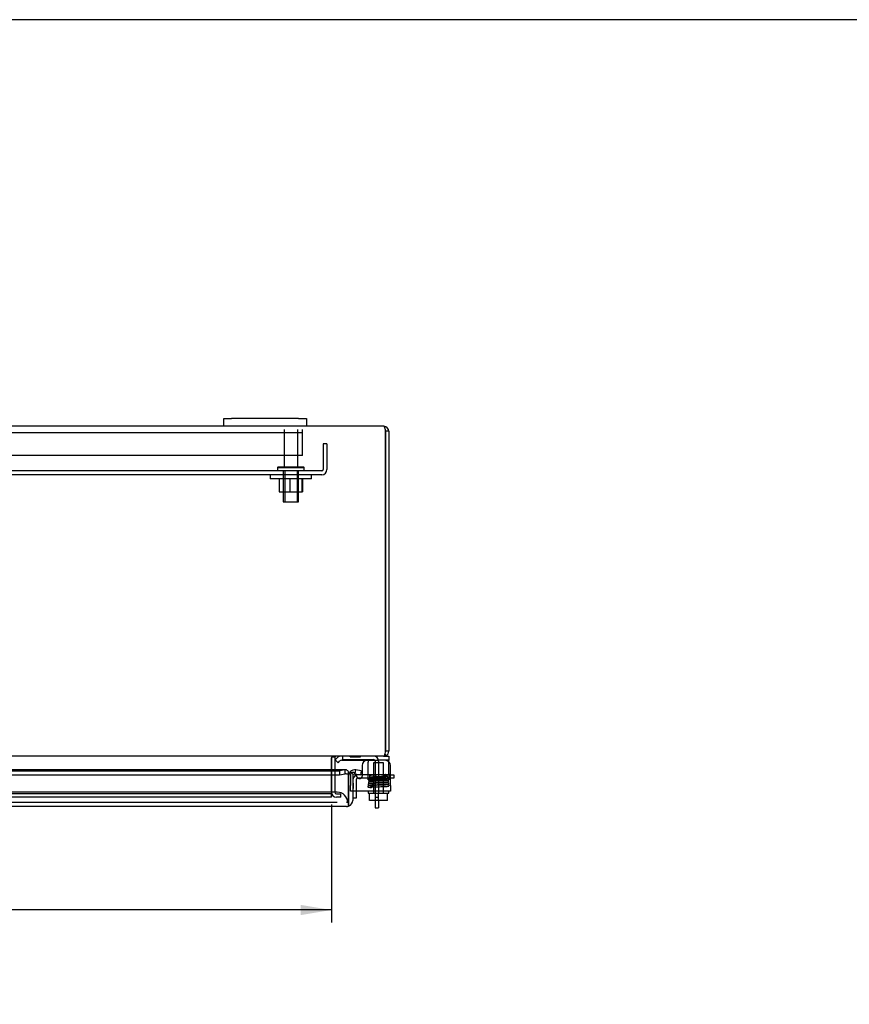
# Model space of a CAD drawing. Header units: inches. Extents: x 1 to 150, y -1 to 99.
# Tile 18 of 29: x 49 to 70, y 76 to 99. Entities that reach past the tile are written whole.
import ezdxf
from ezdxf.enums import TextEntityAlignment as Align
from ezdxf.lldxf.tags import DXFTag

# ---------------------------------------------------------------- set-up
doc = ezdxf.new("R2010")
doc.units = ezdxf.units.IN
doc.header["$MEASUREMENT"] = 0
for name, color, linetype in [('COM40599-1', 7, 'Continuous'), ('COM40599-2', 7, 'Continuous'), ('COM40676', 7, 'Continuous'), ('COM42667', 7, 'Continuous'), ('COM42781', 7, 'Continuous'), ('COM48541', 7, 'Continuous'), ('COM48553', 7, 'Continuous'), ('COM70220', 7, 'Continuous'), ('COM70612', 7, 'Continuous'), ('Default', 7, 'Continuous'), ('FET07730', 7, 'Continuous'), ('NTS166105', 7, 'Continuous'), ('SCC19011', 7, 'Continuous'), ('SPR20265', 7, 'Continuous'), ('STD26083', 7, 'Continuous'), ('WAF25035', 7, 'Continuous'), ('WAF25059', 7, 'Continuous')]:
    doc.layers.add(name, color=color, linetype=linetype)
doc.styles.add('SEACAD_Times_New_Roman', font='times.ttf')
tags = doc.linetypes.add('HIDDEN2', pattern=[0.1875, 0.125, -0.0625]).pattern_tags.tags
tags[6:7] = [DXFTag(74, 4), DXFTag(75, 0), DXFTag(340, '0'), DXFTag(46, 0.0), DXFTag(50, 0.0), DXFTag(44, 0.0), DXFTag(45, 0.0)]
tags[4:5] = [DXFTag(74, 4), DXFTag(75, 0), DXFTag(340, '0'), DXFTag(46, 0.0), DXFTag(50, 0.0), DXFTag(44, 0.0), DXFTag(45, 0.0)]
doc.dimstyles.new('HAMMOND_(STH_-_120x80)', dxfattribs={"dimtxt": 0.6, "dimasz": 0.75, "dimexe": 0.3, "dimexo": 0.3, "dimgap": 0.15, "dimtad": 0, "dimtih": 1, "dimtoh": 1, "dimzin": 0, "dimdsep": 46, "dimtxsty": 'SEACAD_Times_New_Roman', "dimblk1": '_SE_FILLED', "dimblk2": '_SE_FILLED', "dimsah": 1, "dimcen": 0.3, "dimadec": 0, "dimazin": 0, "dimtfac": 0.8, "dimtofl": 0, "dimtmove": 1, "dimatfit": 3, "dimfxl": 1, "dimtolj": 1, "dimtzin": 0, "dimarcsym": 0})

# ---------------------------------------------------------------- blocks, each defined once
blk = doc.blocks.new('SE1')
at = {"layer": 'COM40599-1', "color": 7, "linetype": 'HIDDEN2'}
for p, q in [((57.274, 81.633), (57.274, 81.552)), ((57.274, 81.552), (58.028, 81.552)), ((58.068, 81.512), (58.068, 80.637)), ((58.149, 81.512), (58.149, 80.738)), ((58.068, 80.637), (58.149, 80.637)), ((58.068, 80.637), (58.068, 80.557))]:
    blk.add_line(p, q, dxfattribs=at)
at = {"layer": 'COM40599-1', "color": 7, "linetype": 'Continuous'}
for p, q in [((58.068, 80.557), (58.068, 80.383)), ((58.149, 80.557), (58.149, 80.383)), ((58.068, 80.383), (58.149, 80.383))]:
    blk.add_line(p, q, dxfattribs=at)
at = {"layer": 'COM40599-1', "color": 7, "linetype": 'HIDDEN2'}
for radius in [0.121, 0.04]:
    blk.add_arc((58.028, 81.512), radius, 0, 90, dxfattribs=at)
at = {"layer": 'COM40599-2', "color": 7, "linetype": 'HIDDEN2'}
for p, q in [((57.606, 81.057), (57.606, 80.783)), ((57.661, 81.097), (57.646, 81.097)), ((57.714, 81.178), (57.712, 81.178)), ((58.4, 81.097), (57.723, 81.097)), ((58.4, 81.178), (57.752, 81.178)), ((58.4, 81.178), (58.438, 81.178)), ((58.438, 81.097), (58.4, 81.097))]:
    blk.add_line(p, q, dxfattribs=at)
at = {"layer": 'COM40599-2', "color": 7, "linetype": 'Continuous'}
for p, q in [((57.712, 81.178), (57.646, 81.178)), ((57.723, 81.097), (57.661, 81.097)), ((57.752, 81.178), (57.714, 81.178)), ((58.438, 81.178), (58.525, 81.178)), ((58.525, 81.097), (58.438, 81.097)), ((58.525, 81.178), (58.525, 81.097)), ((57.606, 80.783), (57.606, 80.616)), ((57.606, 80.616), (57.525, 80.616))]:
    blk.add_line(p, q, dxfattribs=at)
at = {"layer": 'COM40599-2', "color": 7, "linetype": 'HIDDEN2'}
for radius, start in [(0.121, 109.408), (0.04, 90)]:
    blk.add_arc((57.646, 81.057), radius, start, 180, dxfattribs=at)
at = {"layer": 'COM40599-2', "color": 7, "linetype": 'Continuous'}
blk.add_arc((57.646, 81.057), 0.121, 90, 109.408, dxfattribs=at)
at = {"layer": 'COM40676', "color": 7, "linetype": 'HIDDEN2'}
for p, q in [((56.804, 89.207), (56.804, 88.582)), ((56.899, 89.207), (56.804, 89.207)), ((56.899, 89.207), (56.899, 88.582)), ((56.774, 88.552), (36.024, 88.552)), ((56.774, 88.457), (36.024, 88.457))]:
    blk.add_line(p, q, dxfattribs=at)
for radius in [0.03, 0.125]:
    blk.add_arc((56.774, 88.582), radius, 270, 0, dxfattribs=at)
at = {"layer": 'COM42667', "color": 7, "linetype": 'HIDDEN2'}
for p, q in [((57.587, 81.2), (57.579, 81.214)), ((57.468, 81.181), (57.468, 80.926)), ((57.468, 80.783), (57.468, 80.926)), ((57.525, 80.783), (57.468, 80.783))]:
    blk.add_line(p, q, dxfattribs=at)
at = {"layer": 'COM42667', "color": 7, "linetype": 'Continuous'}
for p, q in [((57.642, 81.116), (57.587, 81.2)), ((57.752, 81.408), (57.752, 81.149)), ((58.438, 80.926), (58.438, 81.408)), ((58.438, 80.783), (57.525, 80.783)), ((58.438, 80.926), (58.438, 80.783))]:
    blk.add_line(p, q, dxfattribs=at)
for centre, radius, start, end in [((57.877, 81.408), 0.125, 90, 180), ((58.313, 81.408), 0.125, 0, 90), ((57.692, 81.149), 0.06, 212.8455, 0)]:
    blk.add_arc(centre, radius, start, end, dxfattribs=at)
at = {"layer": 'COM42667', "color": 7, "linetype": 'HIDDEN2'}
blk.add_arc((57.528, 81.181), 0.06, 32.8455, 180, dxfattribs=at)
at = {"layer": 'COM42781', "color": 7, "linetype": 'Continuous'}
for p, q in [((57.099, 81.546), (57.143, 81.589)), ((57.099, 81.546), (57.17, 81.475)), ((57.17, 81.475), (57.213, 81.519)), ((57.249, 81.533), (58.149, 81.533)), ((58.399, 81.533), (58.149, 81.533)), ((58.277, 81.633), (58.399, 81.633)), ((58.399, 81.633), (58.399, 81.533)), ((58.399, 81.499), (58.399, 81.533))]:
    blk.add_line(p, q, dxfattribs=at)
at = {"layer": 'COM42781', "color": 7, "linetype": 'HIDDEN2'}
for p, q in [((57.899, 81.519), (57.899, 81.484)), ((57.899, 81.209), (57.899, 81.484)), ((58.399, 81.484), (58.399, 81.499)), ((58.399, 81.209), (58.399, 81.484)), ((57.899, 81.061), (57.899, 81.209)), ((58.399, 81.209), (58.399, 81.061)), ((57.899, 81.061), (58.399, 81.061))]:
    blk.add_line(p, q, dxfattribs=at)
at = {"layer": 'COM42781', "color": 7, "linetype": 'Continuous'}
for radius in [0.15, 0.05]:
    blk.add_arc((57.249, 81.483), radius, 90, 135, dxfattribs=at)
at = {"layer": 'COM42781', "color": 7, "linetype": 'HIDDEN2'}
blk.add_open_spline([(57.891, 81.533), (57.891, 81.533), (57.892, 81.533), (57.894, 81.533), (57.895, 81.532), (57.896, 81.531), (57.897, 81.53), (57.898, 81.528), (57.899, 81.525), (57.899, 81.522), (57.899, 81.52), (57.899, 81.519)], degree=3, knots=[0, 0, 0, 0, 0.103129, 0.2053, 0.306604, 0.407138, 0.507003, 0.631034, 0.754397, 0.877311, 1, 1, 1, 1], dxfattribs=at)
at = {"layer": 'COM48541', "color": 7, "linetype": 'Continuous'}
for p, q in [((54.399, 89.633), (38.399, 89.633)), ((58.277, 89.633), (56.399, 89.633)), ((58.399, 89.511), (58.318, 89.511)), ((58.318, 89.511), (58.318, 81.755)), ((58.318, 81.755), (58.318, 89.511)), ((58.399, 89.511), (58.399, 81.755)), ((58.31, 81.684), (58.328, 81.645)), ((58.399, 81.755), (58.318, 81.755)), ((58.262, 81.633), (47.479, 81.633)), ((57.01, 81.599), (57.008, 81.598)), ((57.008, 81.598), (57.008, 81.592)), ((57.008, 81.592), (57.008, 81.302)), ((57.008, 81.302), (57.008, 81.592)), ((57.09, 81.598), (57.019, 81.609)), ((57.09, 81.599), (57.022, 81.611)), ((57.089, 81.592), (57.089, 81.302)), ((57.09, 81.599), (57.09, 81.598)), ((57.116, 81.631), (57.115, 81.633)), ((57.459, 81.618), (57.459, 81.633)), ((57.459, 81.618), (57.522, 81.618)), ((57.522, 81.618), (57.522, 81.633)), ((57.522, 81.618), (57.527, 81.618)), ((57.527, 81.618), (57.527, 81.633)), ((57.527, 81.618), (57.59, 81.618)), ((57.59, 81.618), (57.59, 81.633)), ((58.262, 81.633), (58.294, 81.645)), ((58.277, 81.633), (58.262, 81.633)), ((58.277, 81.633), (58.328, 81.645))]:
    blk.add_line(p, q, dxfattribs=at)
at = {"layer": 'COM48541', "color": 7, "linetype": 'HIDDEN2'}
for p, q in [((57.59, 81.618), (57.647, 81.618)), ((57.647, 81.618), (57.647, 81.633)), ((57.647, 81.618), (57.652, 81.618)), ((57.652, 81.618), (57.652, 81.633)), ((57.652, 81.618), (57.715, 81.618)), ((57.715, 81.618), (57.715, 81.633)), ((57.008, 81.302), (57.008, 80.758)), ((57.008, 80.758), (57.008, 81.302)), ((57.089, 81.302), (57.089, 80.758)), ((57.008, 80.717), (35.79, 80.717)), ((57.008, 80.758), (57.008, 80.717)), ((57.008, 80.636), (57.008, 80.717)), ((57.13, 80.717), (57.238, 80.717)), ((57.238, 80.636), (57.238, 80.717)), ((57.008, 80.636), (35.79, 80.636)), ((57.238, 80.636), (57.13, 80.636))]:
    blk.add_line(p, q, dxfattribs=at)
at = {"layer": 'COM48541', "color": 7, "linetype": 'Continuous'}
for centre, radius, start, end in [((58.277, 89.511), 0.122, 0, 90), ((58.277, 89.511), 0.041, 0, 24.0798), ((58.105, 81.743), 0.213, 332.4899, 3.2806), ((58.277, 81.755), 0.122, 294.8658, 0), ((57.13, 81.592), 0.122, 176.9864, 180), ((57.13, 81.592), 0.041, 171.4775, 180), ((57.13, 81.592), 0.041, 109.6801, 170.0851)]:
    blk.add_arc(centre, radius, start, end, dxfattribs=at)
at = {"layer": 'COM48541', "color": 7, "linetype": 'HIDDEN2'}
for radius in [0.122, 0.041]:
    blk.add_arc((57.13, 80.758), radius, 180, 270, dxfattribs=at)
at = {"layer": 'COM48541', "color": 7, "linetype": 'Continuous'}
for points in [[(58.277, 89.633), (58.281, 89.633), (58.284, 89.63), (58.291, 89.618), (58.294, 89.609), (58.301, 89.586), (58.304, 89.573), (58.311, 89.543), (58.315, 89.527), (58.318, 89.511)], [(57.089, 81.631), (57.081, 81.63), (57.073, 81.629), (57.058, 81.626), (57.05, 81.624), (57.036, 81.619), (57.029, 81.616), (57.017, 81.609), (57.012, 81.604), (57.01, 81.599)]]:
    blk.add_open_spline(points, degree=3, knots=[0, 0, 0, 0, 0.25, 0.25, 0.5, 0.5, 0.75, 0.75, 1, 1, 1, 1], dxfattribs=at)
at = {"layer": 'COM48553', "color": 7, "linetype": 'Continuous'}
for p, q in [((57.354, 81.302), (46.988, 81.302)), ((46.988, 81.276), (57.207, 81.276)), ((57.339, 81.299), (57.207, 81.276)), ((57.207, 81.276), (57.207, 81.178)), ((57.207, 81.178), (57.339, 81.201)), ((57.339, 81.201), (57.339, 81.299)), ((57.425, 81.186), (57.425, 81.253)), ((57.425, 81.152), (57.425, 81.186)), ((57.538, 81.186), (57.465, 81.253)), ((57.584, 81.201), (57.601, 81.299)), ((57.584, 81.201), (57.714, 81.178)), ((57.732, 81.276), (57.601, 81.299)), ((57.732, 81.276), (57.714, 81.178)), ((46.988, 81.178), (57.207, 81.178)), ((57.425, 81.152), (57.425, 80.561)), ((57.425, 80.561), (57.425, 81.152)), ((57.525, 81.152), (57.525, 80.561)), ((57.425, 80.42), (57.425, 80.561)), ((57.425, 80.561), (57.425, 80.42)), ((57.375, 80.411), (35.487, 80.411))]:
    blk.add_line(p, q, dxfattribs=at)
at = {"layer": 'COM48553', "color": 7, "linetype": 'HIDDEN2'}
for p, q in [((57.54, 80.977), (57.525, 80.977)), ((57.54, 80.914), (57.54, 80.977)), ((57.54, 80.914), (57.525, 80.914)), ((57.54, 80.909), (57.525, 80.909)), ((57.54, 80.846), (57.525, 80.846)), ((57.54, 80.909), (57.54, 80.914)), ((57.54, 80.846), (57.54, 80.909))]:
    blk.add_line(p, q, dxfattribs=at)
at = {"layer": 'COM48553', "color": 7, "linetype": 'Continuous'}
for centre, radius, start, end in [((57.354, 81.034), 0.168, 64.8265, 94.8154), ((57.575, 81.152), 0.15, 137.3545, 180), ((57.575, 81.152), 0.15, 80, 137.3545), ((57.575, 81.152), 0.05, 137.3545, 180), ((57.575, 81.152), 0.05, 80, 137.3545), ((57.375, 80.561), 0.15, 289.4712, 360), ((57.375, 80.561), 0.15, 270, 289.4712)]:
    blk.add_arc(centre, radius, start, end, dxfattribs=at)
blk.add_ellipse((57.375, 80.561), major_axis=(0, 0.15), ratio=0.997773, start_param=3.141593, end_param=3.48143, dxfattribs=at)
blk.add_open_spline([(57.425, 81.253), (57.418, 81.263), (57.411, 81.271), (57.397, 81.284), (57.389, 81.29), (57.375, 81.298), (57.368, 81.3), (57.354, 81.302), (57.347, 81.302), (57.339, 81.299)], degree=3, knots=[0, 0, 0, 0, 0.25, 0.25, 0.5, 0.5, 0.75, 0.75, 1, 1, 1, 1], dxfattribs=at)
at = {"layer": 'COM70220', "color": 7, "linetype": 'HIDDEN2'}
for p, q in [((56.9, 80.761), (35.962, 80.761)), ((57.15, 80.761), (56.9, 80.761)), ((56.9, 80.511), (35.962, 80.511)), ((57.147, 80.511), (56.9, 80.511)), ((57.4, 80.511), (57.375, 80.511))]:
    blk.add_line(p, q, dxfattribs=at)
blk.add_arc((57.15, 80.511), 0.25, 0, 90, dxfattribs=at)
at = {"layer": 'COM70612', "color": 7, "linetype": 'HIDDEN2'}
for p, q in [((56.305, 89.471), (56.305, 89.552)), ((56.305, 89.471), (36.493, 89.471)), ((56.305, 89.431), (56.305, 89.471)), ((56.305, 89.048), (56.305, 89.431)), ((56.305, 88.927), (36.493, 88.927)), ((56.305, 88.927), (56.305, 89.048))]:
    blk.add_line(p, q, dxfattribs=at)
at = {"layer": 'FET07730', "color": 7, "linetype": 'Continuous'}
for p, q in [((54.399, 89.821), (54.587, 89.821)), ((54.399, 89.633), (54.399, 89.821)), ((56.212, 89.821), (54.587, 89.821)), ((56.212, 89.821), (56.399, 89.821)), ((56.399, 89.821), (56.399, 89.633)), ((54.587, 89.633), (54.399, 89.633)), ((56.212, 89.633), (54.587, 89.633)), ((56.399, 89.633), (56.212, 89.633))]:
    blk.add_line(p, q, dxfattribs=at)
at = {"layer": 'NTS166105', "color": 7, "linetype": 'HIDDEN2'}
for p, q in [((55.743, 88.361), (55.743, 88.041)), ((56.002, 88.361), (56.002, 88.041)), ((56.29, 88.361), (56.29, 88.041)), ((56.303, 88.361), (56.303, 88.041)), ((55.743, 88.041), (56.002, 88.041)), ((56.002, 88.041), (56.29, 88.041)), ((56.29, 88.041), (56.303, 88.041))]:
    blk.add_line(p, q, dxfattribs=at)
at = {"layer": 'SCC19011', "color": 7, "linetype": 'HIDDEN2'}
for p, q in [((58.271, 81.47), (58.027, 81.47)), ((58.027, 81.47), (58.027, 80.738)), ((58.271, 80.738), (58.271, 81.47))]:
    blk.add_line(p, q, dxfattribs=at)
at = {"layer": 'SCC19011', "color": 7, "linetype": 'Continuous'}
for p, q in [((57.934, 80.557), (57.934, 80.738)), ((58.149, 80.557), (58.149, 80.738)), ((58.364, 80.557), (58.364, 80.738)), ((58.149, 80.557), (57.934, 80.557)), ((58.364, 80.557), (58.149, 80.557))]:
    blk.add_line(p, q, dxfattribs=at)
at = {"layer": 'SPR20265', "color": 7, "linetype": 'HIDDEN2'}
for start_param, end_param in [(6.252319, 6.283185), (0, 1.304377)]:
    blk.add_ellipse((57.977, 80.892), major_axis=(0, -0.0175), ratio=0.707107, start_param=start_param, end_param=end_param, dxfattribs=at)
for points, knots in [([(58.327, 81.182), (58.326, 81.183), (58.323, 81.185), (58.314, 81.185), (58.297, 81.184), (58.277, 81.183), (58.252, 81.182), (58.23, 81.181), (58.201, 81.18), (58.165, 81.178), (58.12, 81.177), (58.069, 81.175), (58.018, 81.172), (57.981, 81.17), (57.958, 81.168), (57.946, 81.167), (57.941, 81.165), (57.941, 81.165), (57.941, 81.165)], [0.0893139, 0.0893139, 0.0893139, 0.0893139, 0.1260031, 0.168106, 0.2019864, 0.2683242, 0.3008062, 0.3363059, 0.3819497, 0.4379972, 0.5045348, 0.5816916, 0.6695292, 0.7682625, 0.821951, 0.878445, 0.9377765, 0.955693, 0.955693, 0.955693, 0.955693]), ([(57.918, 80.967), (57.914, 80.966), (57.909, 80.965), (57.901, 80.96), (57.897, 80.952), (57.897, 80.945), (57.898, 80.94), (57.901, 80.936), (57.904, 80.934), (57.906, 80.932), (57.909, 80.931), (57.912, 80.931), (57.913, 80.931), (57.914, 80.931)], [0, 0, 0, 0, 0.188415, 0.363228, 0.51473, 0.638547, 0.747394, 0.797104, 0.843325, 0.886161, 0.926011, 0.96361, 1, 1, 1, 1]), ([(57.922, 81.015), (57.92, 81.015), (57.918, 81.015), (57.914, 81.013), (57.911, 81.011), (57.908, 81.008), (57.906, 81.005), (57.904, 81), (57.905, 80.994), (57.908, 80.987), (57.913, 80.982), (57.919, 80.98), (57.923, 80.979), (57.925, 80.979)], [0, 0, 0, 0, 0.057064, 0.117028, 0.178564, 0.240253, 0.300887, 0.359706, 0.473677, 0.597633, 0.728878, 0.863282, 1, 1, 1, 1]), ([(58.362, 81.089), (58.359, 81.089), (58.355, 81.088), (58.334, 81.086), (58.299, 81.084), (58.248, 81.082), (58.198, 81.08), (58.155, 81.078), (58.12, 81.077), (58.09, 81.076), (58.06, 81.075), (58.029, 81.073), (57.997, 81.072), (57.967, 81.07), (57.944, 81.068), (57.93, 81.066), (57.923, 81.064), (57.918, 81.062), (57.912, 81.053), (57.912, 81.042), (57.926, 81.028), (57.942, 81.028), (57.973, 81.025), (58.002, 81.024), (58.018, 81.023)], [0, 0, 0, 0, 0.0302005, 0.058768, 0.1107996, 0.1562263, 0.1949813, 0.2270088, 0.2522348, 0.2726731, 0.2955911, 0.3216653, 0.3509584, 0.3835192, 0.4180975, 0.4464537, 0.4671348, 0.4801222, 0.4887138, 0.5038498, 0.5232492, 0.5633846, 0.6071165, 0.6508133, 0.6508133, 0.6508133, 0.6508133]), ([(58.368, 80.987), (58.368, 80.987), (58.367, 80.987), (58.358, 80.987), (58.339, 80.985), (58.311, 80.984), (58.284, 80.983), (58.25, 80.981), (58.207, 80.98), (58.156, 80.978), (58.098, 80.976), (58.037, 80.974), (57.979, 80.972), (57.942, 80.969), (57.921, 80.968), (57.917, 80.967), (57.914, 80.966)], [0.5322585, 0.5322585, 0.5322585, 0.5322585, 0.5408496, 0.5613465, 0.6051773, 0.6285626, 0.653039, 0.6810699, 0.7134441, 0.7501562, 0.791241, 0.8367339, 0.88662, 0.9409664, 0.969918, 1, 1, 1, 1]), ([(57.917, 80.931), (57.919, 80.932), (57.924, 80.933), (57.945, 80.935), (57.98, 80.937), (58.034, 80.939), (58.086, 80.941), (58.132, 80.942), (58.17, 80.944), (58.202, 80.945), (58.234, 80.946), (58.267, 80.947), (58.302, 80.949), (58.335, 80.95), (58.36, 80.952), (58.377, 80.954), (58.386, 80.956), (58.391, 80.958), (58.397, 80.965), (58.399, 80.973), (58.396, 80.981), (58.389, 80.988), (58.38, 80.991), (58.366, 80.993), (58.339, 80.995), (58.306, 80.997), (58.285, 80.998), (58.283, 80.998)], [0, 0, 0, 0, 0.0305348, 0.0594048, 0.1119742, 0.1579095, 0.1972354, 0.2299139, 0.2559492, 0.2765231, 0.2990735, 0.3249046, 0.3540383, 0.386523, 0.4219676, 0.4523217, 0.4746009, 0.4888106, 0.4964515, 0.5089918, 0.5180134, 0.5274388, 0.5466641, 0.5671859, 0.6108871, 0.6582987, 0.6646904, 0.6646904, 0.6646904, 0.6646904]), ([(57.939, 81.116), (57.936, 81.116), (57.93, 81.115), (57.923, 81.109), (57.92, 81.102), (57.92, 81.095), (57.922, 81.088), (57.927, 81.083), (57.932, 81.08), (57.936, 81.08), (57.938, 81.08)], [0, 0, 0, 0, 0.159811, 0.317961, 0.462729, 0.589122, 0.709493, 0.821101, 0.918775, 1, 1, 1, 1]), ([(58.369, 81.04), (58.369, 81.04), (58.367, 81.038), (58.347, 81.036), (58.316, 81.034), (58.279, 81.033), (58.243, 81.031), (58.211, 81.03), (58.183, 81.029), (58.159, 81.028), (58.133, 81.027), (58.102, 81.026), (58.065, 81.025), (58.024, 81.023), (57.983, 81.021), (57.947, 81.019), (57.923, 81.017), (57.921, 81.016), (57.92, 81.015)], [0.0214583, 0.0214583, 0.0214583, 0.0214583, 0.0900776, 0.171679, 0.2446441, 0.3089055, 0.3643544, 0.4108884, 0.4484727, 0.4774941, 0.5102117, 0.5521498, 0.6033253, 0.663792, 0.7336191, 0.8128873, 0.901623, 0.9779387, 0.9779387, 0.9779387, 0.9779387]), ([(57.922, 80.98), (57.924, 80.979), (57.928, 80.978), (57.947, 80.976), (57.976, 80.975), (58.004, 80.973), (58.013, 80.973)], [0, 0, 0, 0, 0.0302223, 0.0588126, 0.1109299, 0.1362327, 0.1362327, 0.1362327, 0.1362327]), ([(57.925, 80.98), (57.925, 80.981), (57.927, 80.982), (57.95, 80.984), (57.985, 80.986), (58.025, 80.988), (58.065, 80.99), (58.102, 80.991), (58.133, 80.992), (58.159, 80.993), (58.183, 80.994), (58.211, 80.995), (58.244, 80.996), (58.28, 80.998), (58.317, 80.999), (58.35, 81.001), (58.371, 81.004), (58.374, 81.005), (58.374, 81.006)], [0.0263062, 0.0263062, 0.0263062, 0.0263062, 0.0964144, 0.1837941, 0.2621751, 0.3314697, 0.3916489, 0.4426991, 0.4846088, 0.5173425, 0.5463997, 0.5840634, 0.630763, 0.6865267, 0.7513324, 0.8251609, 0.9080575, 0.9827694, 0.9827694, 0.9827694, 0.9827694]), ([(57.942, 81.165), (57.942, 81.165), (57.94, 81.164), (57.938, 81.163), (57.935, 81.162), (57.933, 81.159), (57.931, 81.157), (57.929, 81.154), (57.928, 81.149), (57.929, 81.143), (57.933, 81.136), (57.941, 81.13), (57.947, 81.129), (57.951, 81.128)], [0.0527696, 0.0527696, 0.0527696, 0.0527696, 0.0749855, 0.1133428, 0.1538939, 0.1974716, 0.2445684, 0.2954135, 0.3500897, 0.473116, 0.6263376, 0.8051148, 1, 1, 1, 1]), ([(58.343, 81.137), (58.343, 81.137), (58.341, 81.137), (58.33, 81.136), (58.31, 81.135), (58.283, 81.133), (58.257, 81.132), (58.225, 81.131), (58.186, 81.129), (58.14, 81.127), (58.088, 81.126), (58.034, 81.123), (57.985, 81.121), (57.947, 81.118), (57.94, 81.117), (57.936, 81.116)], [0.5266787, 0.5266787, 0.5266787, 0.5266787, 0.5398254, 0.5603636, 0.6042638, 0.627679, 0.6521986, 0.680292, 0.7127375, 0.7495335, 0.7907189, 0.836339, 0.8863878, 0.9409356, 1, 1, 1, 1]), ([(57.939, 81.081), (57.941, 81.081), (57.943, 81.082), (57.958, 81.084), (57.987, 81.086), (58.032, 81.088), (58.078, 81.09), (58.119, 81.092), (58.153, 81.093), (58.182, 81.094), (58.212, 81.095), (58.244, 81.097), (58.279, 81.098), (58.312, 81.1), (58.338, 81.102), (58.354, 81.104), (58.363, 81.106), (58.367, 81.108), (58.37, 81.111), (58.374, 81.116), (58.375, 81.122), (58.373, 81.129), (58.369, 81.136), (58.362, 81.14), (58.352, 81.142), (58.329, 81.145), (58.298, 81.147), (58.275, 81.148), (58.268, 81.148)], [0, 0, 0, 0, 0.0304638, 0.0592731, 0.1117335, 0.1575789, 0.1968228, 0.2294195, 0.255371, 0.2759814, 0.2991209, 0.3261124, 0.3569874, 0.3917972, 0.4300511, 0.4625373, 0.4860465, 0.5005666, 0.5045867, 0.5077503, 0.5171833, 0.5235339, 0.5307231, 0.5475627, 0.5680295, 0.6118484, 0.6592355, 0.6793947, 0.6793947, 0.6793947, 0.6793947]), ([(57.941, 81.033), (57.942, 81.033), (57.948, 81.034), (57.969, 81.035), (58.005, 81.037), (58.045, 81.039), (58.084, 81.04), (58.132, 81.042), (58.187, 81.044), (58.245, 81.046), (58.3, 81.049), (58.346, 81.052), (58.358, 81.053), (58.364, 81.054)], [0.5427572, 0.5427572, 0.5427572, 0.5427572, 0.5658413, 0.6094756, 0.6570149, 0.6845408, 0.7164685, 0.7527939, 0.7935235, 0.8386167, 0.8880687, 0.9418801, 1, 1, 1, 1]), ([(57.943, 81.078), (57.948, 81.078), (57.963, 81.076), (57.993, 81.074), (58.014, 81.073), (58.023, 81.073)], [0.0919733, 0.0919733, 0.0919733, 0.0919733, 0.1749173, 0.2487968, 0.2939105, 0.2939105, 0.2939105, 0.2939105]), ([(57.947, 81.129), (57.95, 81.128), (57.955, 81.128), (57.976, 81.126), (58.001, 81.124), (58.023, 81.123), (58.027, 81.123)], [0, 0, 0, 0, 0.030252, 0.058868, 0.1110278, 0.1239226, 0.1239226, 0.1239226, 0.1239226]), ([(57.95, 81.131), (57.95, 81.131), (57.949, 81.131), (57.954, 81.133), (57.975, 81.135), (58.014, 81.137), (58.058, 81.139), (58.099, 81.141), (58.134, 81.142), (58.163, 81.143), (58.202, 81.145), (58.243, 81.147), (58.282, 81.149), (58.319, 81.151), (58.347, 81.154), (58.365, 81.165), (58.366, 81.171), (58.366, 81.175)], [0.0512867, 0.0512867, 0.0512867, 0.0512867, 0.0584295, 0.1138375, 0.2151679, 0.3043854, 0.381252, 0.4456911, 0.4975918, 0.5372885, 0.5766415, 0.6703859, 0.7252145, 0.784444, 0.8967299, 0.9497581, 1, 1, 1, 1]), ([(58.363, 81.092), (58.36, 81.092), (58.345, 81.094), (58.313, 81.096), (58.286, 81.097), (58.273, 81.098)], [0.0986552, 0.0986552, 0.0986552, 0.0986552, 0.1875625, 0.2669227, 0.3344326, 0.3344326, 0.3344326, 0.3344326]), ([(58.373, 81.041), (58.371, 81.041), (58.368, 81.042), (58.35, 81.044), (58.321, 81.046), (58.291, 81.047), (58.278, 81.048)], [0, 0, 0, 0, 0.0305705, 0.0594762, 0.1121488, 0.1474672, 0.1474672, 0.1474672, 0.1474672]), ([(58.383, 80.942), (58.378, 80.943), (58.361, 80.944), (58.327, 80.946), (58.3, 80.947), (58.287, 80.948)], [0.0927332, 0.0927332, 0.0927332, 0.0927332, 0.1761712, 0.2504479, 0.3104711, 0.3104711, 0.3104711, 0.3104711]), ([(58.36, 81.054), (58.364, 81.054), (58.369, 81.055), (58.377, 81.06), (58.381, 81.067), (58.382, 81.073), (58.381, 81.077), (58.38, 81.081), (58.378, 81.084), (58.376, 81.086), (58.373, 81.088), (58.37, 81.089), (58.367, 81.09), (58.366, 81.09), (58.365, 81.09)], [0, 0, 0, 0, 0.179696, 0.347726, 0.496425, 0.619744, 0.675627, 0.729219, 0.780424, 0.829098, 0.875163, 0.918716, 0.960114, 1, 1, 1, 1]), ([(58.373, 81.005), (58.374, 81.005), (58.377, 81.006), (58.381, 81.007), (58.384, 81.009), (58.387, 81.012), (58.389, 81.016), (58.39, 81.021), (58.39, 81.027), (58.387, 81.033), (58.382, 81.038), (58.376, 81.041), (58.372, 81.041), (58.37, 81.042)], [0, 0, 0, 0, 0.058448, 0.119991, 0.183216, 0.246619, 0.308903, 0.369213, 0.48528, 0.60971, 0.739485, 0.870031, 1, 1, 1, 1]), ([(58.386, 80.94), (58.384, 80.939), (58.38, 80.938), (58.359, 80.936), (58.331, 80.935), (58.299, 80.933), (58.265, 80.932), (58.223, 80.93), (58.175, 80.929), (58.126, 80.927), (58.082, 80.926), (58.036, 80.924), (57.986, 80.922), (57.949, 80.92), (57.926, 80.918), (57.911, 80.917), (57.9, 80.914), (57.896, 80.913), (57.891, 80.907), (57.889, 80.902), (57.888, 80.898), (57.889, 80.893), (57.891, 80.889), (57.897, 80.884), (57.911, 80.879), (57.936, 80.876), (57.96, 80.875), (57.976, 80.874)], [0, 0, 0, 0, 0.058886, 0.113754, 0.164586, 0.211327, 0.253958, 0.292457, 0.356882, 0.40463, 0.446661, 0.498039, 0.559019, 0.629755, 0.667415, 0.700106, 0.748724, 0.77491, 0.780813, 0.787745, 0.796421, 0.802106, 0.810897, 0.838544, 0.879537, 0.933478, 1, 1, 1, 1]), ([(57.917, 80.929), (57.921, 80.928), (57.938, 80.926), (57.972, 80.925), (57.998, 80.923), (58.009, 80.923)], [0.0973841, 0.0973841, 0.0973841, 0.0973841, 0.185449, 0.2641987, 0.3170971, 0.3170971, 0.3170971, 0.3170971]), ([(57.918, 80.884), (57.918, 80.884), (57.919, 80.884), (57.924, 80.884), (57.939, 80.885), (57.962, 80.886), (57.998, 80.888), (58.045, 80.889), (58.089, 80.891), (58.132, 80.892), (58.181, 80.894), (58.229, 80.895), (58.27, 80.897), (58.303, 80.898), (58.335, 80.9), (58.362, 80.901), (58.383, 80.903), (58.387, 80.904), (58.389, 80.905)], [0.2421134, 0.2421134, 0.2421134, 0.2421134, 0.246599, 0.29792, 0.3323508, 0.3699302, 0.4383988, 0.4977164, 0.5476732, 0.5889087, 0.6388593, 0.7049064, 0.7440343, 0.7871872, 0.8343711, 0.8855808, 0.9407888, 1, 1, 1, 1]), ([(58.386, 80.904), (58.39, 80.905), (58.395, 80.906), (58.402, 80.911), (58.405, 80.919), (58.406, 80.926), (58.403, 80.932), (58.399, 80.937), (58.393, 80.94), (58.39, 80.94), (58.388, 80.94)], [0, 0, 0, 0, 0.167201, 0.329893, 0.476988, 0.603506, 0.721843, 0.829916, 0.923204, 1, 1, 1, 1])]:
    blk.add_open_spline(points, degree=3, knots=knots, dxfattribs=at)
at = {"layer": 'STD26083', "color": 7, "linetype": 'HIDDEN2'}
for p, q in [((55.859, 89.552), (55.859, 88.652)), ((56.189, 88.652), (56.189, 89.552)), ((55.716, 88.652), (55.699, 88.635)), ((55.699, 88.635), (56.349, 88.635)), ((55.699, 88.635), (55.699, 88.561)), ((55.716, 88.652), (56.332, 88.652)), ((56.349, 88.635), (56.332, 88.652)), ((56.349, 88.561), (56.349, 88.635)), ((55.699, 88.561), (56.349, 88.561)), ((55.699, 88.561), (55.708, 88.552)), ((55.837, 88.552), (55.837, 87.802)), ((55.875, 88.552), (55.875, 87.802)), ((56.173, 88.552), (56.173, 87.802)), ((56.212, 87.802), (56.212, 88.552)), ((56.341, 88.552), (56.349, 88.561)), ((55.837, 87.802), (56.212, 87.802))]:
    blk.add_line(p, q, dxfattribs=at)
at = {"layer": 'WAF25035', "color": 7, "linetype": 'Continuous'}
for p, q in [((57.899, 80.783), (57.899, 80.738)), ((57.899, 80.738), (58.399, 80.738)), ((58.399, 80.738), (58.399, 80.783))]:
    blk.add_line(p, q, dxfattribs=at)
at = {"layer": 'WAF25059', "color": 7, "linetype": 'HIDDEN2'}
for p, q in [((55.524, 88.457), (55.524, 88.361)), ((56.524, 88.361), (55.524, 88.361)), ((56.524, 88.361), (56.524, 88.457))]:
    blk.add_line(p, q, dxfattribs=at)
blk = doc.blocks.new('DMBLK443')
at = {"layer": 'Default', "linetype": 'Continuous'}
for points in [[(36.54, 77.778), (36.54, 78.028), (35.79, 77.903)], [(56.258, 77.778), (57.008, 77.903), (56.258, 78.028)]]:
    blk.add_hatch(color=7, dxfattribs=at).paths.add_polyline_path(points)
at = {"layer": 'Default', "color": 7, "linetype": 'Continuous'}
for p, q in [((35.79, 80.458), (35.79, 77.603)), ((57.008, 80.458), (57.008, 77.603)), ((44.241, 77.903), (35.79, 77.903)), ((57.008, 77.903), (48.557, 77.903))]:
    blk.add_line(p, q, dxfattribs=at)
at = {"layer": 'Default', "color": 7, "linetype": 'Continuous', "style": 'SEACAD_Times_New_Roman'}
for s, p in [('21.22', (45.375, 78.203)), ('DOOR ', (45.027, 77.303)), ('OPENING', (44.451, 76.403))]:
    blk.add_text(s, height=0.6, dxfattribs=at).set_placement(p, align=Align.TOP_LEFT)
blk = doc.blocks.new('_SE_FILLED')
at = {"color": 0}
blk.add_line((0, 0), (-1, 0), dxfattribs=at)
blk.add_solid([(0, 0), (-1, -0.1665), (-1, 0.1665), (0, 0)], dxfattribs=at)
blk = doc.blocks.new('BORDER')
at = {"layer": 'Default', "color": 7, "linetype": 'Continuous'}
blk.add_line((0, 27.86), (-41.86, 27.86), dxfattribs=at)

msp = doc.modelspace()

# ---------------------------------------------------------------- block references
at = {"layer": 'Default', "color": 7, "xscale": 3.56, "yscale": 3.56, "zscale": 3.56}
msp.add_blockref('BORDER', (149.664, 0.311), dxfattribs=at)
at = {"layer": 'Default'}
msp.add_blockref('SE1', (0, 0), dxfattribs=at)

# ---------------------------------------------------------------- dimensions: what is measured, and where the dimension line sits
at = {"layer": 'Default', "color": 7, "linetype": 'Continuous'}
dim = msp.add_linear_dim(base=(35.79, 77.903), p1=(57.008, 80.758), p2=(35.79, 81.592), text='\\A1;<>\\PDOOR \\XOPENING', dimstyle='HAMMOND_(STH_-_120x80)', override={"dimtmove": 0}, dxfattribs=at)
dim.commit()
dim.dimension.update_dxf_attribs({"geometry": 'DMBLK443', "text_midpoint": (46.399, 77.903), "dimtype": 160})

doc.saveas('drawing.dxf')
